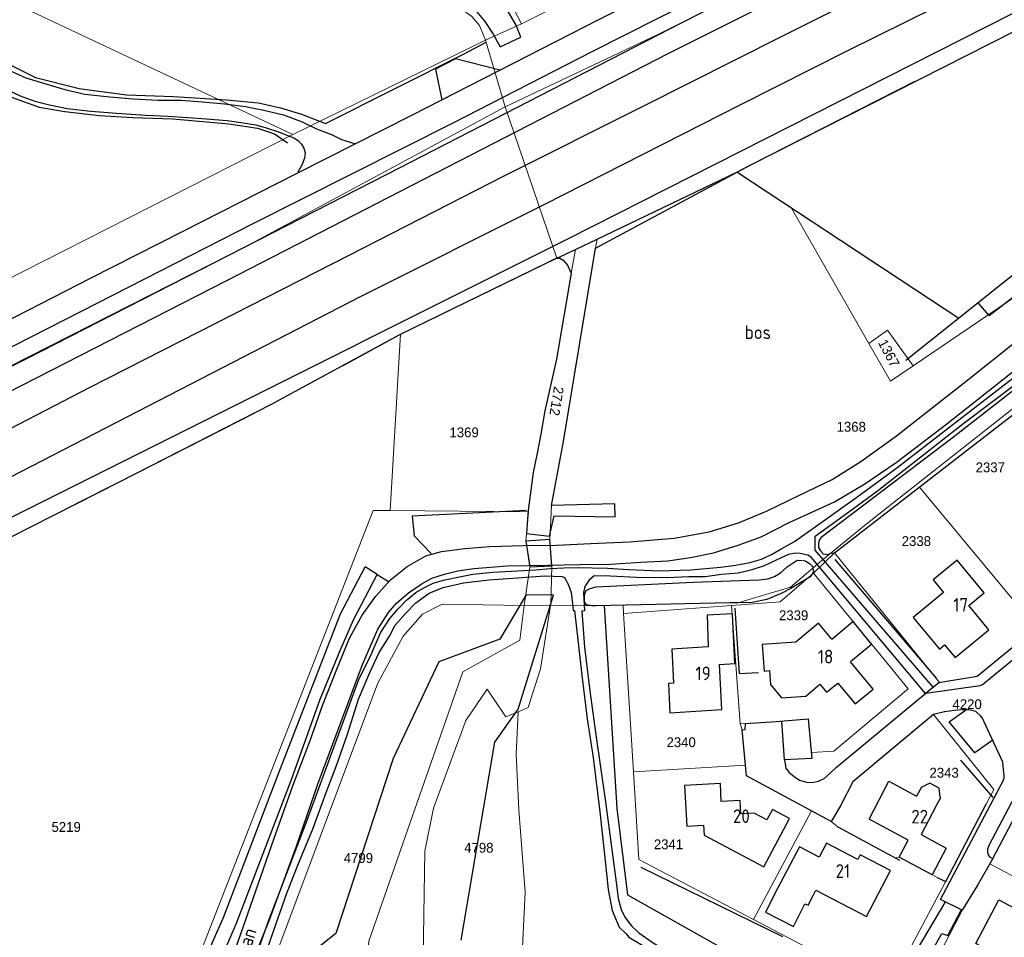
# Model space of a CAD drawing. Header units: metres. Extents: x 233829 to 239427, y 444283 to 448222.
# Tile 92 of 171: x 236238 to 236418, y 445817 to 445985. Entities that reach past the tile are written whole.
import ezdxf
from ezdxf.enums import TextEntityAlignment as Align

# ---------------------------------------------------------------- set-up
doc = ezdxf.new("R2010")
doc.units = ezdxf.units.M
doc.header["$MEASUREMENT"] = 0
doc.linetypes.add('DGN3', pattern=[54.868356, 36.578904, -18.289452])
for name, color, linetype in [('DAKRAND', 4, 'Continuous'), ('FUNKTIEAAND', 253, 'Continuous'), ('Goud-kadastrale grenzen', 13, 'Continuous'), ('HEG', 253, 'Continuous'), ('HEK', 253, 'Continuous'), ('HOOFDGEBOUW', 4, 'Continuous'), ('HUISNUMMER', 253, 'Continuous'), ('INSTEEKSLOOT', 153, 'Continuous'), ('KANTVERH', 253, 'Continuous'), ('KANTWATER', 153, 'Continuous'), ('KNTONVERHARD', 253, 'Continuous'), ('KUNSTWERK', 253, 'Continuous'), ('OVLIJNOBJ', 253, 'Continuous'), ('RASTER', 253, 'Continuous'), ('STRAATNAAM', 253, 'Continuous')]:
    doc.layers.add(name, color=color, linetype=linetype)
for name, color, linetype, lineweight in [('G01 kadestrale perceelsgrens', 73, 'Continuous', 0), ('G02 kadestrale sectiegrens', 73, 'DGN3', 30), ('Z01 perceelnummer', 73, 'Continuous', 13)]:
    doc.layers.add(name, color=color, linetype=linetype, lineweight=lineweight)
doc.styles.get("Standard").update_dxf_attribs({"font": 'iso.shx'})
doc.styles.add('Styledgn001', font='dgn001.shx')

# ---------------------------------------------------------------- blocks, each defined once
blk = doc.blocks.new('A$C1532452F')
at = {"layer": 'G01 kadestrale perceelsgrens'}
for p, q in [((236329.703, 445984.122), (236361.413, 446000)), ((236329.703, 445984.122), (236323.127, 445981.168)), ((236287.929, 445963.941), (236323.127, 445981.168)), ((236323.127, 445981.168), (236326.762, 445968.978)), ((236326.762, 445968.978), (236336.156, 445941.343)), ((236235.151, 445937.129), (236287.929, 445963.941)), ((236379.125, 445950.451), (236393.225, 445925.751)), ((236343.55, 445944.772), (236343.24, 445943.155)), ((236338.809, 445938.577), (236339.615, 445942.908)), ((236305.701, 445895.221), (236307.6, 445927.414)), ((236386.969, 445887.455), (236402.487, 445899.463)), ((236402.487, 445899.463), (236423.842, 445873.781)), ((236305.701, 445895.221), (236330.999, 445894.962)), ((236383.138, 445883.771), (236386.969, 445887.455)), ((236386.969, 445887.455), (236406.128, 445863.791)), ((236330.231, 445877.83), (236335.064, 445877.903)), ((236335.058, 445877.847), (236335.064, 445877.903)), ((236335.064, 445877.903), (236342.582, 445877.794)), ((236348.331, 445877.884), (236348.403, 445876.353)), ((236348.403, 445876.353), (236368.148, 445877.82)), ((236348.403, 445876.353), (236350.225, 445847.465)), ((236368.148, 445877.82), (236369.687, 445856.191)), ((236369.687, 445856.191), (236370.674, 445856.273)), ((236369.687, 445856.191), (236370.082, 445855.136)), ((236370.082, 445855.136), (236370.674, 445848.664)), ((236350.225, 445847.465), (236370.674, 445848.664)), ((236372.123, 445820.451), (236382.776, 445840.313)), ((236382.776, 445840.313), (236386.363, 445838.389)), ((236414.745, 445841.656), (236407.323, 445827.424)), ((236386.363, 445838.389), (236387.543, 445837.399)), ((236387.543, 445837.399), (236397.99, 445831.753)), ((236397.99, 445831.753), (236398.811, 445831.844)), ((236398.811, 445831.844), (236407.265, 445827.318)), ((236415.347, 445830.636), (236427.532, 445824.174)), ((236407.323, 445827.424), (236407.265, 445827.318)), ((236400.976, 445815.509), (236407.265, 445827.318)), ((236405.583, 445813.022), (236410.359, 445822.225))]:
    blk.add_line(p, q, dxfattribs=at)
at = {"layer": 'G01 kadestrale perceelsgrens', "flags": 128}
for points in [[(236211.351, 446000), (236223.356, 445994.351), (236287.929, 445963.941)], [(236299.057, 446000), (236312.988, 445990.48), (236318.45, 445987.079), (236320.652, 445985.501), (236322.057, 445983.855), (236323.127, 445981.168)], [(236329.703, 445984.122), (236327.464, 445988.446), (236325.976, 445990.095), (236324.149, 445991.661), (236321.965, 445993.086), (236318.418, 445995.269), (236311.337, 446000)], [(236326.762, 445968.978), (236354.519, 445982.117), (236372.542, 445991.208), (236389.621, 446000)], [(236369.303, 445878.35), (236378.883, 445881.199), (236384.69, 445886.115), (236392.739, 445892.684), (236476.022, 445958.26), (236485.369, 445966.162), (236495.435, 445975.164), (236500.629, 445981.361), (236507.265, 446000)], [(236401.316, 445921.657), (236432.26, 445942.613), (236469.006, 445967.744), (236473.637, 445971.502), (236477.441, 445975.567), (236478.18, 445976.516), (236479.241, 445978.624), (236488.758, 446000)], [(236000, 445799.425), (236188.194, 445897.202), (236280.226, 445943.924), (236326.762, 445968.978)], [(236369.116, 445957.052), (236369.258, 445956.959), (236379.125, 445950.451)], [(236343.24, 445943.155), (236337.415, 445907.844), (236335.206, 445896.1)], [(236330.999, 445894.962), (236330.952, 445895.238), (236331.427, 445898.893), (236331.839, 445902.148), (236332.614, 445905.693), (236333.284, 445909.14), (236333.983, 445913.443), (236336.114, 445922.876), (236338.809, 445938.577)], [(236393.225, 445925.751), (236396.632, 445928.15), (236401.316, 445921.657)], [(236393.225, 445925.751), (236397.174, 445918.83), (236401.316, 445921.657)], [(236402.487, 445899.463), (236409.386, 445904.801), (236418.034, 445911.492)], [(236335.206, 445896.1), (236334.901, 445889.927), (236335.272, 445885.115), (236335.064, 445877.903)], [(236261.377, 445789.789), (236302.628, 445895.218), (236305.701, 445895.221)], [(236330.231, 445877.83), (236331.242, 445884.875), (236330.501, 445889.602), (236330.999, 445894.962)], [(236368.148, 445877.82), (236377.032, 445878.516), (236383.138, 445883.771)], [(236382.729, 445850.985), (236386.821, 445851.242), (236400.434, 445862.603), (236383.138, 445883.771)], [(236277.316, 445792.35), (236282.415, 445807.617), (236303.421, 445863.506), (236308.112, 445872.249), (236311.606, 445876.228), (236315.218, 445878.102), (236330.231, 445877.83)], [(236329.098, 445858.407), (236330.965, 445859.194), (236333.212, 445866.272), (236335.058, 445877.847)], [(236342.582, 445877.794), (236343.386, 445877.767), (236348.133, 445877.879), (236348.331, 445877.884)], [(236348.331, 445877.884), (236367.901, 445878.345), (236369.303, 445878.35)], [(236330.231, 445877.83), (236329.435, 445871.5), (236319.008, 445865.742), (236308.906, 445836.77), (236301.82, 445816.511), (236301.231, 445809.974), (236296.572, 445810.02), (236291.544, 445809.08), (236286.073, 445807.67), (236281.338, 445801.875), (236277.599, 445793.019), (236277.316, 445792.35)], [(236406.128, 445863.791), (236413.065, 445864.945), (236423.842, 445873.781)], [(236322.36, 445775.537), (236322.526, 445783.914), (236322.556, 445796.245), (236322.224, 445801.788), (236321.486, 445804.173), (236319.709, 445806.269), (236315.498, 445808.254), (236311.675, 445809.055), (236311.8, 445817.428), (236312.032, 445832.949), (236313.606, 445840.784), (236319.532, 445856.827), (236323.467, 445862.547), (236326.876, 445857.47), (236329.098, 445858.407)], [(236322.36, 445775.537), (236328.629, 445802.492), (236329.644, 445810.378), (236330.394, 445825.474), (236329.243, 445840.491), (236328.744, 445850.668), (236329.098, 445858.407)], [(236370.674, 445856.273), (236376.319, 445856.635), (236382.171, 445857.141), (236382.729, 445850.985)], [(236386.363, 445838.389), (236388.07, 445841.249), (236390.329, 445845.598), (236405.031, 445857.924)], [(236405.031, 445857.924), (236416.106, 445844.242), (236414.745, 445841.656)], [(236350.225, 445847.465), (236351.183, 445831.426), (236372.123, 445820.451)], [(236370.674, 445848.664), (236370.853, 445846.711), (236382.776, 445840.313)], [(236415.347, 445830.636), (236415.962, 445831.703), (236422.527, 445844.165)], [(236410.359, 445822.225), (236413.022, 445826.621), (236415.347, 445830.636)], [(236372.123, 445820.451), (236396.676, 445807.582), (236400.976, 445815.509)]]:
    blk.add_lwpolyline(points, dxfattribs=at)
at = {"layer": 'G02 kadestrale sectiegrens'}
for p, q in [((236343.55, 445944.772), (236369.116, 445957.052)), ((236339.615, 445942.908), (236343.55, 445944.772)), ((236336.156, 445941.343), (236339.615, 445942.908)), ((236335.96, 445941.248), (236336.156, 445941.343))]:
    blk.add_line(p, q, dxfattribs=at)
at = {"layer": 'G02 kadestrale sectiegrens', "flags": 128}
for points in [[(236369.116, 445957.052), (236371.518, 445958.342), (236453.732, 446000)], [(236307.6, 445927.414), (236334.232, 445940.405), (236335.96, 445941.248)], [(236199.451, 445871.651), (236227.559, 445885.913), (236256.192, 445900.441), (236284.033, 445914.635), (236307.6, 445927.414)]]:
    blk.add_lwpolyline(points, dxfattribs=at)
at = {"layer": 'G01 kadestrale perceelsgrens', "style": 'Styledgn001'}
for s, rotation, p in [('1367', 297.89727, (236396.902, 445923.954)), ('2712', 260.7996, (236336.151, 445915.194))]:
    blk.add_text(s, height=1.8, rotation=rotation, dxfattribs=at).set_placement(p, align=Align.MIDDLE_CENTER)
at = {"layer": 'Z01 perceelnummer', "linetype": 'Continuous', "lineweight": 13, "style": 'Styledgn001'}
for s, p in [('1369', (236319.234, 445909.477)), ('1368', (236390.019, 445910.504)), ('2337', (236415.449, 445903.09)), ('2338', (236401.927, 445889.611)), ('2339', (236379.488, 445876.059)), ('4220', (236411.21, 445859.799)), ('2340', (236358.918, 445852.854)), ('2343', (236407.005, 445847.273)), ('5219', (236246.466, 445837.365)), ('2341', (236356.605, 445834.198)), ('4798', (236321.928, 445833.564)), ('4799', (236299.903, 445831.69))]:
    blk.add_text(s, height=1.8, dxfattribs=at).set_placement(p, align=Align.MIDDLE_CENTER)

msp = doc.modelspace()

# ---------------------------------------------------------------- linework, layer by layer
at = {"layer": 'DAKRAND'}
for points in [[(236368.44, 445873.6), (236368.3, 445876.31), (236363.67, 445876.05), (236363.85, 445870.29)], [(236376.55, 445826.09), (236374.33, 445821.81), (236379.45, 445819.17), (236381.55, 445823.34), (236382.16, 445823.06), (236383.06, 445824.81)]]:
    msp.add_lwpolyline(points, dxfattribs=at)
at = {"layer": 'HEG'}
for p, q in [((236387, 445886.26), (236405.52, 445864.54)), ((236387.54, 445837.4), (236398.85, 445831.28)), ((236377.49, 445817.31), (236351.58, 445829.98))]:
    msp.add_line(p, q, dxfattribs=at)
msp.add_lwpolyline([(236405.74, 445828.13), (236407.32, 445827.42), (236414.74, 445841.66)], dxfattribs=at)
at = {"layer": 'HEK'}
for p, q in [((236416, 445842.76), (236410.05, 445849.59)), ((236415.96, 445831.7), (236422.57, 445844.25))]:
    msp.add_line(p, q, dxfattribs=at)
at = {"layer": 'HOOFDGEBOUW'}
for p, q in [((236366.33, 445858.84), (236365.92, 445867.04)), ((236394.02, 445862.58), (236389.91, 445867.52))]:
    msp.add_line(p, q, dxfattribs=at)
for points in [[(236415.15, 445873.42), (236411.5, 445877.84), (236414.32, 445880.17), (236409.4, 445886.12), (236405.02, 445882.51), (236406.89, 445880.24), (236401.35, 445875.66), (236406.14, 445869.85), (236407.1, 445870.64), (236409, 445868.34), (236415.15, 445873.42)], [(236386.44, 445871.7), (236384.02, 445874.61), (236379.87, 445871.17), (236373.71, 445870.72), (236374.07, 445865.86), (236375.06, 445865.94), (236375.25, 445863.4), (236377.27, 445860.97), (236381.69, 445861.3), (236384.28, 445863.45), (236385.51, 445861.98), (236387.54, 445863.67), (236390.72, 445859.84), (236394.02, 445862.58)], [(236386.44, 445871.7), (236390.28, 445874.89), (236393.73, 445870.7), (236389.91, 445867.52)], [(236365.92, 445867.04), (236368.76, 445867.23), (236368.44, 445873.6)], [(236363.85, 445870.29), (236357.23, 445869.85), (236357.54, 445863.66), (236356.58, 445863.59), (236356.85, 445858.21), (236366.33, 445858.84)], [(236407.39, 445833.52), (236404.83, 445828.63), (236398.81, 445831.84), (236400.44, 445834.97), (236393.28, 445838.8), (236396.9, 445845.72), (236401.97, 445843.01)], [(236378.7, 445838.92), (236375.63, 445840.55), (236374.61, 445838.64), (236372.28, 445839.88), (236369.82, 445839.75), (236369.69, 445842.19), (236366.26, 445842.01), (236366.09, 445845.3), (236359.55, 445844.95), (236359.94, 445837.53), (236363.02, 445837.69), (236363.12, 445835.89), (236374.01, 445830.1), (236378.7, 445838.92)], [(236405.51, 445841.12), (236406.38, 445842.78), (236406.3, 445842.84), (236406.11, 445844.47), (236404.39, 445845.36), (236402.93, 445844.62), (236402.85, 445844.66), (236401.97, 445843.01)], [(236405.51, 445841.12), (236402.81, 445835.97), (236407.39, 445833.52)], [(236383.06, 445824.81), (236383.57, 445825.79), (236392.79, 445820.98), (236397.18, 445829.38), (236391.66, 445832.27), (236391.23, 445831.44), (236385.5, 445834.43), (236384.14, 445831.83), (236380.53, 445833.72), (236376.55, 445826.09)], [(236417.21, 445813.72), (236412.79, 445816.07), (236417.01, 445824.04), (236424.71, 445819.96), (236426.59, 445823.51), (236432.79, 445820.22), (236429.74, 445814.47), (236425.48, 445816.73), (236422.42, 445810.96)]]:
    msp.add_lwpolyline(points, dxfattribs=at)
at = {"layer": 'INSTEEKSLOOT'}
for p, q in [((236415.22, 445930.84), (236413.24, 445933.18)), ((236346.87, 445894.06), (236346.81, 445896.43)), ((236330.56, 445879.8), (236325.77, 445871.67)), ((236329.13, 445858.91), (236335.58, 445879.76)), ((236335.58, 445879.76), (236330.56, 445879.8)), ((236325.77, 445871.67), (236314.59, 445867.57)), ((236314.59, 445867.57), (236306.23, 445849.89)), ((236324.86, 445852.87), (236329.13, 445858.91)), ((236318.67, 445816.7), (236324.86, 445852.87)), ((236306.23, 445849.89), (236295.78, 445817.9)), ((236295.78, 445817.9), (236281.95, 445806.95))]:
    msp.add_line(p, q, dxfattribs=at)
for points in [[(236289.02, 446008.31), (236313.64, 445991.48), (236319.11, 445988.08), (236321.47, 445986.39), (236323.02, 445984.58), (236324.55, 445982.26), (236325.83, 445979.96), (236329.61, 445981.69), (236328.78, 445983.88), (236326.49, 445987.73), (236325.14, 445989.23), (236323.43, 445990.7), (236321.31, 445992.08), (236317.76, 445994.26), (236310, 445999.45)], [(236275.22, 445820.83), (236285.21, 445846.95), (236296.61, 445876.34), (236301.12, 445884.93)], [(236277.63, 445819.78), (236287.68, 445846.07), (236292.93, 445860.72), (236296.55, 445869.62), (236299.01, 445875.25), (236303.35, 445883.53), (236301.12, 445884.93)], [(236203.21, 445738.4), (236204.4, 445739.34), (236206.35, 445741.78), (236207.44, 445742.76), (236232.43, 445763.39), (236243.8, 445772.46), (236250.11, 445777.62), (236253.85, 445780.92), (236257.33, 445784.12), (236259.32, 445786.57), (236260.96, 445789.03), (236262.68, 445792.19), (236265.26, 445797.13), (236268.3, 445803.71), (236271.67, 445812.7), (236275.22, 445820.83)], [(236203.21, 445738.4), (236204.51, 445736.15), (236206.27, 445737.47), (236208.27, 445739.97), (236209.19, 445740.8), (236234.07, 445761.33), (236245.41, 445770.38), (236251.83, 445775.63), (236255.61, 445778.96), (236259.07, 445782.33), (236261.54, 445785.39), (236263.22, 445787.67), (236264.98, 445790.92), (236267.62, 445795.97), (236270.73, 445802.71), (236274.11, 445811.72), (236277.63, 445819.78)]]:
    msp.add_lwpolyline(points, dxfattribs=at)
at = {"layer": 'KANTVERH'}
for p, q in [((236377.28, 445856.7), (236377.74, 445849.65)), ((236397.36, 445807.02), (236407.18, 445823.55))]:
    msp.add_line(p, q, dxfattribs=at)
for points in [[(236073.75, 445840.98), (236097.47, 445853.36), (236132.59, 445871.64), (236166.89, 445889.18), (236189.52, 445900.99), (236224.48, 445919.02), (236249.3, 445931.65), (236280.52, 445947.6), (236317.21, 445966.07), (236342.65, 445979.09), (236384.79, 446000.43), (236389.93, 446003.03), (236406.51, 446011.27)], [(236229.75, 445906.87), (236250.74, 445917.67), (236274.08, 445929.56), (236298.34, 445941.91), (236326.54, 445956.35), (236351.97, 445969.11), (236377.5, 445981.93), (236395.05, 445990.79), (236396.54, 445991.59), (236397.37, 445992.32), (236405.79, 445999.08), (236407.66, 446000.57), (236408.69, 446001.29), (236409.4, 446001.62), (236430.08, 446012.36)], [(236064.66, 445812.58), (236088.32, 445825.06), (236115.3, 445839.13), (236147.34, 445855.7), (236179.39, 445872.31), (236205.91, 445885.9), (236236.2, 445901.32), (236300.29, 445934.3), (236333.86, 445951.12), (236369.98, 445969.46), (236389.28, 445979.22), (236411.12, 445990.04), (236429.73, 445999.29)], [(236078.25, 445848.48), (236100.67, 445860.2), (236123, 445871.86), (236145.11, 445883.23), (236167.53, 445894.74), (236185.65, 445904.19), (236205.77, 445914.47), (236230.44, 445927.21), (236250.92, 445937.69), (236267.75, 445946.17), (236288.68, 445956.88), (236309.66, 445967.48), (236343.96, 445985.03), (236365.7, 445995.96)], [(236325.74, 445975.71), (236317.66, 445977.75), (236314.01, 445975.88), (236315.14, 445970.28)], [(236236.4, 445975.5), (236239.08, 445974.3), (236242.32, 445973.28), (236246.25, 445972.15), (236249.89, 445971.32), (236254.45, 445970.81), (236258.72, 445970.47), (236263.29, 445970.21), (236267.41, 445970.17), (236271.32, 445969.89), (236275.43, 445969.55), (236279.24, 445969.07), (236282.64, 445968.35), (236286.23, 445967.52), (236289.61, 445966.25), (236292.23, 445964.95), (236295.01, 445963.9), (236296.79, 445962.99), (236299.18, 445962.3)], [(236235.34, 445972.26), (236238.06, 445970.97), (236240.75, 445970.02), (236243.39, 445969.33), (236246.64, 445968.66), (236251, 445968.21), (236255.76, 445967.8), (236260.98, 445967.47), (236265.1, 445967.28), (236268.71, 445967.06), (236272.07, 445966.79), (236275.93, 445966.51), (236278.84, 445966.06), (236281.14, 445965.68), (236283.03, 445965.17), (236285.27, 445964.44), (236287.01, 445963.72), (236288.1, 445963.33), (236288.93, 445962.75), (236289.52, 445962.13), (236289.94, 445961.41), (236290.17, 445960.55), (236290.03, 445959.6), (236289.54, 445958.3), (236288.84, 445957.02)], [(236403.55, 445861.75), (236406.03, 445863.78), (236413.07, 445864.95), (236438.98, 445886.2), (236450.02, 445895.55), (236463.63, 445906.77), (236465.5, 445913.93), (236465.92, 445917.38), (236462.64, 445921.23)], [(236370.67, 445856.27), (236376.32, 445856.64), (236382.17, 445857.14), (236382.83, 445849.88), (236377.79, 445849.64), (236378.04, 445848.13), (236378.62, 445847.4), (236379.6, 445846.57), (236380.58, 445845.93), (236381.83, 445845.58), (236382.88, 445845.5), (236384.05, 445845.71), (236385.07, 445846.23), (236386.21, 445847.25), (236387.3, 445848.27), (236403.65, 445861.79), (236413.61, 445863.22), (236414.02, 445863.4), (236433.93, 445879.73)], [(236415.24, 445834.04), (236414.96, 445833.29), (236414.94, 445832.79), (236414.98, 445832.39), (236415.32, 445831.92), (236415.91, 445831.6), (236413.02, 445826.62), (236410.3, 445822.14), (236406.35, 445824.08), (236417.8, 445845.77), (236417.96, 445846.32), (236417.98, 445846.87), (236417.87, 445847.88), (236417.71, 445849.2), (236417.15, 445850.52), (236416.12, 445852.72), (236414.29, 445856.71), (236414.01, 445857.27), (236413.67, 445857.68), (236412.79, 445858.47), (236411.6, 445858.76), (236410.29, 445858.8), (236408.88, 445858.65), (236407.06, 445858.41), (236405.03, 445857.92), (236390.33, 445845.6), (236388.07, 445841.25), (236386.36, 445838.39), (236370.85, 445846.71), (236370.08, 445855.14), (236370.64, 445855.17), (236370.67, 445856.27)], [(236415.99, 445853.28), (236412.64, 445850.93), (236407.95, 445856.57), (236410.94, 445858.73)], [(236415.24, 445834.04), (236421.15, 445845.26)], [(236451.96, 445776.47), (236427.79, 445789), (236398.78, 445804.02), (236406.59, 445817.89), (236407.68, 445817.55), (236410.1, 445822.14)]]:
    msp.add_lwpolyline(points, dxfattribs=at)
at = {"layer": 'KANTWATER'}
msp.add_line((236413.24, 445933.18), (236399.98, 445922.62), dxfattribs=at)
for points in [[(236056.97, 445800.91), (236186.01, 445868.77), (236338.32, 445944.93), (236455.2, 446004.19), (236492.96, 446022.63)], [(236346.81, 445896.43), (236335.21, 445896.1), (236337.42, 445907.84), (236343.24, 445943.16), (236371.52, 445958.34), (236455.34, 446000.82), (236493.92, 446020.06)], [(236043.74, 445818.37), (236076.33, 445834.87), (236136.47, 445865.72), (236192.83, 445894.84), (236275.85, 445937.24), (236356.52, 445978.72), (236411.06, 446006)], [(236043.86, 445822.29), (236074.58, 445838.45), (236116, 445859.93), (236160.39, 445883.02), (236197.55, 445901.97), (236239.25, 445922.99), (236305.17, 445956.67), (236359.12, 445984.41), (236389.64, 446000)], [(236415.22, 445930.84), (236457.03, 445963.09), (236454.73, 445966.21), (236413.24, 445933.18)], [(236472.58, 445957.9), (236470.9, 445956.46), (236458.51, 445947.4), (236408.45, 445908.4), (236384.5, 445890.26), (236384.19, 445889.91), (236384.01, 445889.22), (236384.04, 445888.46), (236384.42, 445887.84), (236384.9, 445887.27), (236385.65, 445887.15), (236386.36, 445887.38), (236386.97, 445887.46), (236409.39, 445904.8), (236452.98, 445938.53), (236472.03, 445953.2), (236474.6, 445955.56)], [(236057.04, 445797.5), (236064.43, 445801.37), (236097.71, 445818.95), (236140.42, 445841.34), (236192.17, 445867.96), (236256.19, 445900.44), (236284.03, 445914.64), (236307.6, 445927.41), (236336.14, 445941.33), (236336.74, 445941.31), (236337.33, 445940.94), (236338.15, 445940.06), (236338.81, 445938.58), (236336.11, 445922.88), (236333.98, 445913.44), (236333.28, 445909.14), (236332.61, 445905.69), (236331.84, 445902.15), (236331.43, 445898.89), (236330.95, 445895.24), (236330.66, 445891.02), (236334.87, 445890.53), (236335.7, 445894.22), (236346.87, 445894.06)], [(236381.19, 445886.14), (236381.69, 445885.97), (236382.38, 445885.5), (236382.91, 445884.98), (236383.13, 445884.11), (236382.65, 445883.17), (236379, 445880.94), (236377.21, 445880.04), (236374.56, 445878.92), (236371.92, 445878.36), (236367.9, 445878.34), (236343.39, 445877.77), (236342.58, 445877.79), (236341.63, 445877.98), (236341.25, 445878.49), (236341.22, 445879.1), (236341.24, 445879.8), (236341.52, 445880.6), (236342.29, 445880.92), (236343.35, 445881.24), (236361.09, 445882.1), (236371.46, 445882.45), (236373.17, 445882.54), (236374.74, 445882.74), (236376.01, 445883.15), (236377.09, 445883.82), (236378.33, 445884.93), (236380.13, 445886.13), (236381.04, 445886.05)]]:
    msp.add_lwpolyline(points, dxfattribs=at)
at = {"layer": 'KNTONVERHARD'}
for points in [[(236315.11, 445887.73), (236319.35, 445888.24), (236323.94, 445888.64), (236330.03, 445888.83), (236336.12, 445888.88), (236342.41, 445889.17), (236349.47, 445889.48), (236357.64, 445890.16), (236364.06, 445891.3), (236369.4, 445892.93), (236374.5, 445895.07), (236380.54, 445897.98), (236386.52, 445900.9), (236391.76, 445904.14), (236398.31, 445908.85), (236404.82, 445913.96), (236411.33, 445919.07), (236420.06, 445926.02), (236457.18, 445955.69)], [(236375.44, 445887.19), (236377.34, 445888.23), (236379.65, 445889.56), (236383, 445891.91), (236387.02, 445894.75), (236391.04, 445897.63), (236398.36, 445903.01), (236409.67, 445911.78), (236427.28, 445925.37), (236456.9, 445948.86)], [(236404.98, 445862.91), (236392.85, 445877), (236383.42, 445887.98), (236383.45, 445890.49), (236390.26, 445895.44), (236394.8, 445898.81), (236410.66, 445911.25), (236429.45, 445925.34), (236457.98, 445948.12)], [(236318.11, 445884.16), (236321.04, 445884.61), (236327.14, 445885.11), (236334.54, 445885.21), (236340.48, 445885.31), (236346.01, 445885.37), (236351.56, 445885.79), (236356.49, 445886.02), (236360.64, 445886.59), (236364.84, 445887.45), (236369.36, 445888.86), (236373.54, 445890.38), (236378.66, 445893.02), (236386.93, 445896.81), (236392.53, 445900.09), (236398.24, 445903.97), (236407.49, 445911.05), (236422.63, 445922.96), (236440.3, 445936.9)], [(236236.22, 445761.04), (236242.27, 445765.77), (236248.93, 445770.87), (236254.32, 445775.62), (236258.8, 445780.1), (236263.73, 445786.06), (236266.73, 445789.99), (236269.41, 445795.03), (236271.84, 445799.72), (236274.66, 445807.22), (236279.27, 445820.24), (236284.45, 445835.15), (236287.9, 445844.89), (236291.1, 445853.14), (236293.33, 445859.55), (236295.86, 445865.9), (236298.27, 445871.85), (236300.58, 445876.1), (236303.11, 445879.53), (236305.78, 445882.51), (236308.83, 445884.97), (236312.26, 445886.92), (236315.11, 445887.73)], [(236313.55, 445881.95), (236315.68, 445882.53), (236318.37, 445883.09), (236320.8, 445883.56), (236324.48, 445883.94), (236332.35, 445884.38), (236334.97, 445884.59), (236337.49, 445884.71), (236340.26, 445884.76), (236342.67, 445884.73), (236345.48, 445884.69), (236349.3, 445884.41), (236354.92, 445884.17), (236360.71, 445884.37), (236366.11, 445884.84), (236368.94, 445885.2), (236371.47, 445885.72), (236373.6, 445886.3), (236375.44, 445887.19)], [(236403.61, 445861.76), (236382.67, 445886.65), (236382.08, 445887.02), (236380.68, 445887.37), (236379.82, 445887.4), (236378.56, 445887.19), (236377.23, 445886.53), (236374.11, 445885.12), (236371.67, 445884.3), (236369.34, 445883.78), (236366.31, 445883.48), (236363.33, 445883.08), (236360.26, 445883.08), (236356.39, 445882.91), (236350.75, 445882.95), (236345.93, 445883.21), (236343.02, 445883.26), (236342.04, 445882.44), (236341.29, 445881.31), (236341.05, 445880.21), (236341.24, 445876.88), (236340.74, 445876.8), (236341.22, 445870.25), (236342.21, 445862.27), (236343.34, 445854.18), (236345, 445842.41), (236347.13, 445826.34), (236347.41, 445824.27), (236347.94, 445822.29), (236348.65, 445820.86), (236349.85, 445819.31), (236351.17, 445818)], [(236235.07, 445755.3), (236242.82, 445761.38), (236249.45, 445766.83), (236255.19, 445771.57), (236258.93, 445775.01), (236262.58, 445778.96), (236266, 445783.22), (236269.12, 445787.79), (236272.04, 445792.37), (236274.16, 445797.08), (236276.63, 445803.03), (236279.76, 445810.77), (236283.65, 445820.4), (236288.59, 445833.86), (236292.55, 445845.34), (236300.63, 445867.05), (236303.46, 445873.49), (236305.42, 445876.54), (236306.89, 445878.25), (236309.07, 445880.14), (236311.39, 445881.77), (236313.33, 445882.81), (236315.67, 445883.59), (236318.11, 445884.16)], [(236281.77, 445810.75), (236284.39, 445818.31), (236286.83, 445825.27), (236288.93, 445830.68), (236291.61, 445837.17), (236294, 445843.68), (236295.88, 445848.6), (236297.93, 445854.31), (236299.91, 445860.73), (236301.98, 445865.59), (236303.67, 445869.26), (236305.58, 445872.26), (236306.65, 445874.23), (236308.54, 445876.38), (236310.41, 445878.33), (236312.84, 445880.11), (236315.39, 445881.13), (236319.14, 445881.96), (236323.78, 445882.51), (236329.02, 445882.88), (236333.97, 445883.27), (236337.18, 445883.16), (236337.58, 445882.94), (236338.24, 445881.76), (236338.79, 445880.24)], [(236279.38, 445808.57), (236283.5, 445820.35), (236290.34, 445838.12), (236295.88, 445853.22), (236299.98, 445864.3), (236302.25, 445868.9), (236303.94, 445872.82), (236305.64, 445875.48), (236307.16, 445877.23), (236308.67, 445878.84), (236310.42, 445880.19), (236311.97, 445881.15), (236313.55, 445881.95)], [(236338.79, 445880.24), (236339.07, 445878.16), (236339.18, 445876.95), (236339.39, 445876.95), (236340.74, 445865.08), (236341.73, 445857.15), (236342.8, 445850.07), (236344.07, 445840.12), (236344.91, 445832.35), (236345.6, 445825.94), (236346.33, 445822.09), (236347.12, 445820.2), (236347.58, 445819.08), (236348.85, 445817.83), (236349.38, 445817.21), (236378.71, 445799.72)], [(236351.17, 445818), (236353.82, 445816.2), (236379.47, 445801.35)]]:
    msp.add_lwpolyline(points, dxfattribs=at)
at = {"layer": 'KUNSTWERK'}
msp.add_lwpolyline([(236335.27, 445885.11), (236334.9, 445889.93), (236330.5, 445889.6), (236331.24, 445884.88), (236335.27, 445885.11)], dxfattribs=at)
at = {"layer": 'OVLIJNOBJ'}
for p, q in [((236369.26, 445956.96), (236409.67, 445930.34)), ((236303.35, 445883.53), (236305.42, 445882.22))]:
    msp.add_line(p, q, dxfattribs=at)
for points in [[(236330.55, 445895.2), (236309.74, 445894.15), (236310.12, 445890.56), (236313.18, 445887.34)], [(236344.85, 445877.82), (236347.16, 445840.77), (236349.09, 445824.97), (236382.26, 445806.29)]]:
    msp.add_lwpolyline(points, dxfattribs=at)
at = {"layer": 'RASTER'}
msp.add_line((236284.55, 445964.06), (236286.96, 445962.42), dxfattribs=at)
for points in [[(236190.34, 446005.27), (236203.98, 445993.9), (236209.84, 445988.67), (236214.2, 445985), (236219.44, 445981.05), (236222.72, 445978.32), (236229.58, 445973.11), (236231.99, 445972.78), (236236.49, 445970.72), (236241.51, 445968.94), (236246.21, 445968.12), (236252.53, 445967.41), (236258.65, 445967.05), (236265.98, 445966.8), (236276.21, 445965.85), (236281.47, 445965.07), (236284.55, 445964.06)], [(236219.21, 445987.4), (236232.19, 445978.66), (236240.89, 445974.34), (236248.82, 445972.36), (236257.48, 445971.16), (236266.12, 445970.87), (236275.76, 445970.29), (236281.63, 445969.74), (236285.67, 445968.8), (236289.5, 445967.61), (236293.87, 445965.96), (236319.1, 445978.63), (236323.29, 445980.8)], [(236368.73, 445877.37), (236369.53, 445865.42), (236373.06, 445865.6)]]:
    msp.add_lwpolyline(points, dxfattribs=at)

# ---------------------------------------------------------------- block references
at = {"layer": 'Goud-kadastrale grenzen', "linetype": 'Continuous'}
msp.add_blockref('A$C1532452F', (0, 0), dxfattribs=at)

# ---------------------------------------------------------------- texts
at = {"layer": 'FUNKTIEAAND'}
msp.add_text('bos', height=2.5, dxfattribs=at).set_placement((236370.54, 445926.54))
at = {"layer": 'HUISNUMMER'}
for s, p in [('17', (236408.69, 445876.7)), ('18', (236383.91, 445867.25)), ('19', (236361.55, 445864.18)), ('20', (236368.39, 445838.08)), ('22', (236401, 445838)), ('21', (236387.17, 445828.06))]:
    msp.add_text(s, height=2.5, dxfattribs=at).set_placement(p)
at = {"layer": 'STRAATNAAM'}
msp.add_text('Kerkhoflaan', height=2.5, rotation=71.9822, dxfattribs=at).set_placement((236276.13, 445802.38))

doc.saveas('drawing.dxf')
